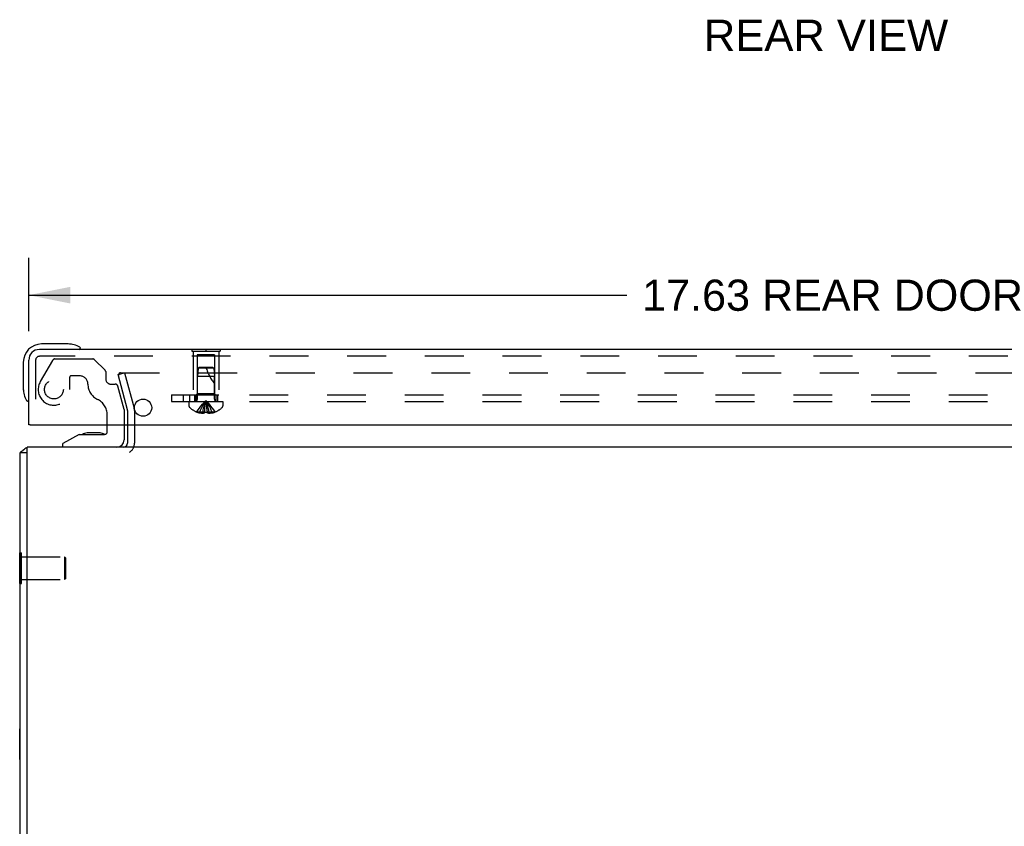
# Model space of a CAD drawing. Header units: inches. Extents: x 0 to 77.3, y 0 to 50.
# Tile 17 of 48: x 56.4 to 67.1, y 8.8 to 17.6. Entities that reach past the tile are written whole.
import ezdxf

# ---------------------------------------------------------------- set-up
doc = ezdxf.new("R2010")
doc.units = ezdxf.units.IN
doc.header["$LTSCALE"] = 4.25
doc.header["$MEASUREMENT"] = 0
doc.linetypes.add('HIDDEN', pattern=[0.2, 0.1, -0.1])
doc.layers.get('0').update_dxf_attribs({"linetype": 'CONTINUOUS'})
for name, color, linetype in [('DEFAULT_2', 8, 'HIDDEN'), ('DIMENSIONS', 7, 'CONTINUOUS'), ('REAR_DOOR', 7, 'CONTINUOUS'), ('SUBPANEL', 7, 'CONTINUOUS')]:
    doc.layers.add(name, color=color, linetype=linetype)
doc.styles.get("Standard").update_dxf_attribs({"font": 'arial.ttf'})
doc.dimstyles.new('DIMSTYLE_1', dxfattribs={"dimtxt": 0.340909, "dimasz": 0.454545, "dimexe": 0.09, "dimexo": 0.07, "dimgap": 0.0375, "dimtad": 0, "dimtih": 1, "dimtoh": 1, "dimzin": 4, "dimdsep": 46, "dimtxsty": 'Standard', "dimblk": '_FILLED', "dimblk1": '_FILLED', "dimblk2": '_FILLED', "dimcen": 0.09, "dimadec": 3, "dimazin": 1, "dimtfac": 1, "dimtdec": 3, "dimtofl": 0, "dimtmove": 0, "dimatfit": 3, "dimldrblk": '_FILLED', "dimfxl": 0, "dimtolj": 1, "dimtzin": 4, "dimarcsym": 0})

# ---------------------------------------------------------------- blocks, each defined once
blk = doc.blocks.new('_FILLED')
at = {"color": 0, "linetype": 'ByBlock'}
blk.add_solid([(0, 0), (-1, 0.2), (-1, -0.2)], dxfattribs=at)
blk = doc.blocks.new('*D4')
at = {"layer": 'DIMENSIONS', "color": 2, "linetype": 'Continuous'}
for p, q in [((56.469, 14.239), (56.469, 15.041)), ((74.094, 14.239), (74.094, 15.041)), ((56.469, 14.632), (63.01, 14.632)), ((74.094, 14.632), (67.554, 14.632))]:
    blk.add_line(p, q, dxfattribs=at)
at = {"layer": 'DIMENSIONS', "color": 2, "linetype": 'Continuous', "xscale": 0.4545454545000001, "yscale": 0.4545454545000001, "zscale": 0.4545454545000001, "rotation": 180}
blk.add_blockref('_FILLED', (56.469, 14.632), dxfattribs=at)
at = {"layer": 'DIMENSIONS', "color": 2, "linetype": 'Continuous', "xscale": 0.4545454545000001, "yscale": 0.4545454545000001, "zscale": 0.4545454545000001}
blk.add_blockref('_FILLED', (74.094, 14.632), dxfattribs=at)
at = {"layer": 'DIMENSIONS', "color": 2, "linetype": 'Continuous', "insert": (65.282, 14.802), "char_height": 0.34091, "width": 4.20243, "attachment_point": 2, "line_spacing_factor": 0.9}
blk.add_mtext('17.63 REAR DOOR', dxfattribs=at)

msp = doc.modelspace()

# ---------------------------------------------------------------- linework, layer by layer
at = {"color": 7, "linetype": 'Continuous'}
for p, q in [((57.327374, 13.139024), (57.327374, 13.213024)), ((57.512374, 13.213024), (57.512374, 13.049024)), ((57.019374, 13.108024), (56.843374, 13.009024)), ((57.019374, 13.108024), (57.296374, 13.108024)), ((57.107897, 13.124524), (57.106818, 13.124518)), ((57.248389, 13.124522), (57.107897, 13.124524)), ((57.248389, 13.124522), (57.248929, 13.124518)), ((56.843374, 12.970024), (56.843374, 13.009024)), ((56.449874, 12.907024), (56.374874, 12.907024)), ((56.369874, 11.476524), (56.369874, 11.813524)), ((56.369874, 11.813524), (56.374874, 11.813524)), ((56.369874, 11.476524), (56.374874, 11.476524)), ((56.369874, 9.551524), (56.369874, 9.888524)), ((56.369874, 9.888524), (56.374874, 9.888524)), ((56.369874, 9.551524), (56.374874, 9.551524))]:
    msp.add_line(p, q, dxfattribs=at)
at = {"color": 3, "linetype": 'Continuous'}
for p, q in [((57.549874, 13.213024), (57.549874, 13.012024)), ((56.449874, 3.375024), (56.449874, 12.970024)), ((74.299874, 12.970024), (56.449874, 12.970024)), ((56.374874, 3.375024), (56.374874, 12.907024))]:
    msp.add_line(p, q, dxfattribs=at)
for points in [[(56.405691, 12.932153), (56.404483, 12.93094), (56.40311, 12.929746), (56.401572, 12.928567), (56.399893, 12.927408), (56.398094, 12.926271), (56.396206, 12.925158), (56.394262, 12.924068), (56.392294, 12.922999), (56.388424, 12.920919)], [(56.388424, 12.920919), (56.386571, 12.919895), (56.38481, 12.918878), (56.383185, 12.91788), (56.381659, 12.916864), (56.380193, 12.915783), (56.378874, 12.914673), (56.377746, 12.913559), (56.37682, 12.912454), (56.376106, 12.911386), (56.375581, 12.910362), (56.375225, 12.909397), (56.375008, 12.908507), (56.374902, 12.907714), (56.374874, 12.907024)]]:
    msp.add_lwpolyline(points, dxfattribs=at)
at = {"color": 7, "linetype": 'Continuous'}
for centre, radius, start, end in [((57.296374, 13.139024), 0.031, 270, 360), ((57.107874, 13.034524), 0.09, 90.6719757, 125.1877476), ((57.247874, 13.034524), 0.09, 55.0767703, 89.3280243), ((57.433374, 13.049024), 0.079, 270, 360)]:
    msp.add_arc(centre, radius, start, end, dxfattribs=at)
at = {"color": 3, "linetype": 'Continuous'}
for centre, radius, start, end in [((56.491874, 12.853024), 0.117, 111.0402414, 137.4430823), ((57.507874, 13.012024), 0.042, 270, 360)]:
    msp.add_arc(centre, radius, start, end, dxfattribs=at)
at = {"layer": 'DEFAULT_2', "color": 8, "linetype": 'HIDDEN'}
for p, q in [((56.72994, 13.919024), (56.595417, 13.686024)), ((56.755921, 13.934024), (57.168232, 13.934024)), ((57.304516, 13.810166), (57.189445, 13.925237)), ((57.310374, 13.796024), (57.310374, 13.718024)), ((56.916374, 13.733024), (56.916374, 13.600024)), ((57.026374, 13.749024), (56.932374, 13.749024)), ((57.445562, 13.763248), (57.518007, 13.782659)), ((57.549022, 13.377131), (57.445562, 13.763248)), ((57.472576, 13.782659), (73.277172, 13.782659)), ((57.518007, 13.782659), (57.621466, 13.396542)), ((57.369374, 13.659024), (57.413829, 13.659024)), ((57.512374, 13.380024), (57.443773, 13.636047)), ((57.512374, 13.380024), (57.512374, 13.213024)), ((57.549874, 13.37066), (57.549874, 13.213024)), ((57.624874, 13.37066), (57.624874, 13.012024)), ((57.327374, 13.213024), (57.327374, 13.32304)), ((56.374874, 11.813524), (56.387874, 11.813524)), ((56.387874, 11.476524), (56.387874, 11.813524)), ((56.387874, 11.769024), (56.859874, 11.769024)), ((56.859874, 11.769024), (56.859874, 11.521024)), ((56.869874, 11.759024), (56.859874, 11.769024)), ((56.869874, 11.759024), (56.869874, 11.531024)), ((56.869874, 11.531024), (56.859874, 11.521024)), ((56.374874, 11.476524), (56.387874, 11.476524)), ((56.387874, 11.521024), (56.859874, 11.521024))]:
    msp.add_line(p, q, dxfattribs=at)
for points in [[(57.472576, 13.782659), (57.470752, 13.782578), (57.468958, 13.78234), (57.467187, 13.781944), (57.46546, 13.781395), (57.463793, 13.780696), (57.462197, 13.779854), (57.460688, 13.778875), (57.459276, 13.777769), (57.457975, 13.776542), (57.456794, 13.775208), (57.455744, 13.773774), (57.454832, 13.772255), (57.454068, 13.770661), (57.453456, 13.769008), (57.453002, 13.767307), (57.45271, 13.765574), (57.452582, 13.763823), (57.452576, 13.763339)], [(57.452576, 13.763339), (57.452619, 13.762067), (57.452821, 13.760329), (57.453187, 13.758601)]]:
    msp.add_lwpolyline(points, dxfattribs=at)
msp.add_circle((56.744374, 13.600024), 0.103, dxfattribs=at)
for centre, radius, start, end in [((56.755921, 13.904024), 0.03, 90, 150), ((57.168232, 13.904024), 0.03, 45, 90), ((57.290374, 13.796024), 0.02, 0, 45), ((56.744374, 13.600024), 0.172, 150, 360), ((56.932374, 13.733024), 0.016, 90, 180), ((57.026374, 13.659024), 0.09, 0, 90), ((57.369374, 13.718024), 0.059, 180, 270), ((57.301374, 13.659024), 0.185, 180, 244.2581996), ((57.413829, 13.628024), 0.031, 15, 90), ((57.139374, 13.32304), 0.188, 0, 64.2581996), ((57.524874, 13.37066), 0.025, 0, 15), ((57.524874, 13.37066), 0.1, 0, 15), ((57.507874, 13.012024), 0.117, 303.0998249, 360)]:
    msp.add_arc(centre, radius, start, end, dxfattribs=at)
at = {"layer": 'REAR_DOOR', "color": 3, "linetype": 'Continuous'}
for p, q in [((73.977374, 14.038024), (56.586374, 14.038024)), ((56.469374, 13.213024), (56.469374, 13.921024)), ((56.484374, 13.213024), (74.079374, 13.213024))]:
    msp.add_line(p, q, dxfattribs=at)
at = {"layer": 'REAR_DOOR', "color": 7, "linetype": 'Continuous'}
for p, q in [((56.898727, 14.098024), (56.609374, 14.098024)), ((56.936649, 14.095131), (56.898727, 14.098024)), ((57.034281, 14.051357), (57.034088, 14.051411)), ((58.250874, 14.042024), (58.250874, 14.038024)), ((58.250874, 14.042024), (58.562874, 14.042024)), ((58.406874, 14.042024), (58.406874, 14.038024)), ((58.562874, 14.042024), (58.562874, 14.038024)), ((56.409374, 13.898024), (56.409374, 13.60867)), ((56.409374, 13.60867), (56.412267, 13.570748)), ((56.454374, 13.479795), (56.455264, 13.476134)), ((56.455264, 13.476134), (56.455595, 13.474828)), ((56.484374, 13.213024), (56.469374, 13.213024))]:
    msp.add_line(p, q, dxfattribs=at)
at = {"layer": 'REAR_DOOR', "color": 8, "linetype": 'HIDDEN'}
for p, q in [((58.250874, 14.038024), (58.250874, 14.021024)), ((58.250874, 14.021024), (58.562874, 14.021024)), ((58.266874, 14.021024), (58.266874, 13.542024)), ((58.406874, 14.038024), (58.406874, 14.021024)), ((58.546874, 14.021024), (58.546874, 13.542024)), ((58.562874, 14.038024), (58.562874, 14.021024)), ((56.544374, 13.921024), (56.544374, 13.213024)), ((73.977374, 13.963024), (56.586374, 13.963024)), ((58.311874, 13.979524), (58.311874, 13.552024)), ((58.501874, 13.979524), (58.311874, 13.979524)), ((58.501874, 13.979524), (58.501874, 13.552024)), ((58.321879, 13.832073), (58.312874, 13.742024)), ((58.332874, 13.842024), (58.321879, 13.832073)), ((58.491869, 13.832073), (58.321879, 13.832073)), ((58.480874, 13.842024), (58.332874, 13.842024)), ((58.480873, 13.842024), (58.491869, 13.832073)), ((58.491869, 13.832073), (58.500874, 13.742021)), ((58.312874, 13.495224), (58.312874, 13.742024)), ((58.406874, 13.742024), (58.312874, 13.742024)), ((58.500874, 13.742021), (58.406874, 13.742024)), ((58.500874, 13.495224), (58.500874, 13.742021)), ((58.220374, 13.467024), (58.220374, 13.420474)), ((58.220374, 13.467024), (58.593374, 13.467024)), ((58.266874, 13.542024), (58.546874, 13.542024)), ((58.311874, 13.552024), (58.301874, 13.542024)), ((58.501874, 13.552024), (58.311874, 13.552024)), ((58.501874, 13.552024), (58.511874, 13.542024)), ((58.593374, 13.467024), (58.593374, 13.420474)), ((58.307607, 13.354066), (58.307373, 13.353668)), ((58.308589, 13.353667), (58.307607, 13.354066)), ((58.391374, 13.353667), (58.393544, 13.37614)), ((58.39141, 13.354066), (58.391374, 13.353667)), ((58.393973, 13.353944), (58.39141, 13.354066)), ((58.415427, 13.418337), (58.412738, 13.438826)), ((58.417921, 13.397373), (58.415404, 13.41852)), ((58.420237, 13.375817), (58.417893, 13.397625)), ((58.422337, 13.354066), (58.419775, 13.353944)), ((58.422374, 13.353667), (58.420204, 13.37614)), ((58.422337, 13.354066), (58.422374, 13.353667)), ((58.50614, 13.354066), (58.505159, 13.353667)), ((58.506375, 13.353668), (58.50614, 13.354066)), ((58.391374, 13.353667), (58.308589, 13.353667)), ((58.338374, 13.353667), (58.338374, 13.343619)), ((58.371974, 13.353667), (58.371974, 13.338718)), ((58.391374, 13.353667), (58.391374, 13.343619)), ((58.422374, 13.353667), (58.422374, 13.343619)), ((58.505159, 13.353667), (58.422374, 13.353667)), ((58.441773, 13.353667), (58.441773, 13.338718)), ((58.475374, 13.353667), (58.475374, 13.343619))]:
    msp.add_line(p, q, dxfattribs=at)
at = {"layer": 'REAR_DOOR', "color": 7, "linetype": 'Continuous'}
for points in [[(57.034088, 14.051411), (57.032571, 14.051802), (57.031265, 14.052133), (57.027603, 14.053024)], [(56.455595, 13.474828), (56.455987, 13.47331), (56.456041, 13.473117)]]:
    msp.add_lwpolyline(points, dxfattribs=at)
at = {"layer": 'REAR_DOOR', "color": 8, "linetype": 'HIDDEN'}
for points in [[(58.307607, 13.354066), (58.321304, 13.37614), (58.33614, 13.397625), (58.352114, 13.41852), (58.369228, 13.438826), (58.387482, 13.458541), (58.406874, 13.477667)], [(58.338374, 13.353667), (58.347818, 13.375817), (58.358052, 13.397373), (58.369074, 13.418337), (58.380885, 13.438707), (58.393485, 13.458484), (58.406874, 13.477667)], [(58.371974, 13.353667), (58.376786, 13.375817), (58.382, 13.397373), (58.387616, 13.418337), (58.393633, 13.438707), (58.400052, 13.458484), (58.406874, 13.477667)], [(58.393511, 13.375817), (58.395855, 13.397625), (58.398343, 13.41852), (58.401009, 13.438826), (58.403853, 13.458541), (58.406874, 13.477667)], [(58.395826, 13.397373), (58.398321, 13.418337), (58.400993, 13.438707), (58.403844, 13.458484), (58.406874, 13.477667)], [(58.441773, 13.353667), (58.436961, 13.375817), (58.431748, 13.397373), (58.426132, 13.418337), (58.420115, 13.438707), (58.413695, 13.458484), (58.406874, 13.477667)], [(58.412755, 13.438707), (58.409903, 13.458484), (58.406874, 13.477667)], [(58.412738, 13.438826), (58.409895, 13.458541), (58.406874, 13.477667)], [(58.475374, 13.353667), (58.465929, 13.375817), (58.455696, 13.397373), (58.444674, 13.418337), (58.432863, 13.438707), (58.420263, 13.458484), (58.406874, 13.477667)], [(58.50614, 13.354066), (58.492444, 13.37614), (58.477608, 13.397625), (58.461633, 13.41852), (58.444519, 13.438826), (58.426266, 13.458541), (58.406874, 13.477667)], [(58.39141, 13.354066), (58.393972, 13.353944), (58.396538, 13.353845), (58.399112, 13.353768), (58.401692, 13.353712), (58.404278, 13.353679), (58.406874, 13.353667)], [(58.406874, 13.353667), (58.409469, 13.353679), (58.412054, 13.353712), (58.414634, 13.353768), (58.417208, 13.353845), (58.419774, 13.353944), (58.422337, 13.354066)], [(58.371974, 13.338718), (58.367786, 13.339003), (58.363591, 13.339382), (58.359388, 13.339853), (58.355181, 13.340418), (58.350973, 13.341077), (58.346767, 13.34183), (58.342567, 13.342678), (58.338374, 13.343619)], [(58.391374, 13.343619), (58.388798, 13.342624), (58.386273, 13.341747), (58.3838, 13.34099), (58.381373, 13.340344), (58.37899, 13.339799), (58.376636, 13.339351), (58.374296, 13.338989), (58.371974, 13.338718)], [(58.401694, 13.353712), (58.399114, 13.353768), (58.39654, 13.353845)], [(58.417209, 13.353845), (58.414636, 13.353768), (58.412056, 13.353712)], [(58.441773, 13.338718), (58.439452, 13.338989), (58.437111, 13.339351), (58.434758, 13.339799), (58.432374, 13.340344), (58.429947, 13.34099), (58.427475, 13.341747), (58.424949, 13.342624), (58.422374, 13.343619)], [(58.475374, 13.343619), (58.47118, 13.342678), (58.466981, 13.34183), (58.462775, 13.341077), (58.458566, 13.340418), (58.45436, 13.339853), (58.450157, 13.339382), (58.445962, 13.339003), (58.441773, 13.338718)]]:
    msp.add_lwpolyline(points, dxfattribs=at)
at = {"layer": 'REAR_DOOR', "color": 3, "linetype": 'Continuous'}
msp.add_circle((57.719374, 13.401024), 0.094, dxfattribs=at)
at = {"layer": 'REAR_DOOR', "color": 7, "linetype": 'Continuous'}
for centre, radius, start, end in [((56.609374, 13.898024), 0.2, 90, 180), ((56.898727, 13.848024), 0.25, 59.1101134, 90), ((57.019374, 14.053024), 0.015, 270, 353.6204084), ((57.019374, 14.04969), 0.015, 6.3795916, 59.1101134), ((56.659374, 13.60867), 0.25, 180, 210.8898866), ((56.457707, 13.488024), 0.015, 210.8898866, 263.6204084), ((56.454374, 13.488024), 0.015, 276.3795916, 360)]:
    msp.add_arc(centre, radius, start, end, dxfattribs=at)
at = {"layer": 'REAR_DOOR', "color": 3, "linetype": 'Continuous'}
msp.add_arc((56.586374, 13.921024), 0.117, 90, 180, dxfattribs=at)
at = {"layer": 'REAR_DOOR', "color": 8, "linetype": 'HIDDEN'}
for centre, radius, start, end in [((56.586374, 13.921024), 0.042, 90, 180), ((58.952117, 14.012217), 0.571188, 197.3353644, 217.8137635), ((58.284674, 13.495224), 0.0282, 270, 360), ((58.529074, 13.495224), 0.0282, 180, 270), ((58.240374, 13.420474), 0.02, 180, 226.4862049), ((58.406874, 13.595844), 0.26182, 226.4862049, 247.6387144), ((58.406874, 13.595844), 0.26182, 292.3612856, 313.5137951), ((58.573374, 13.420474), 0.02, 313.5137951, 360), ((58.406874, 13.595844), 0.261361, 247.910623, 254.8058882), ((58.406874, 13.595844), 0.261361, 285.1941118, 292.089377)]:
    msp.add_arc(centre, radius, start, end, dxfattribs=at)
at = {"layer": 'SUBPANEL', "color": 8, "linetype": 'HIDDEN'}
for p, q in [((58.031874, 13.542024), (58.031874, 13.467024)), ((58.031874, 13.542024), (71.031874, 13.542024)), ((58.031874, 13.467024), (71.031874, 13.467024)), ((58.156874, 13.542024), (58.156874, 13.467024)), ((58.225874, 13.542024), (58.225874, 13.467024)), ((58.281874, 13.542024), (58.281874, 13.467024)), ((58.297874, 13.542024), (58.297874, 13.467024)), ((58.515874, 13.542024), (58.515874, 13.467024)), ((58.531874, 13.542024), (58.531874, 13.467024))]:
    msp.add_line(p, q, dxfattribs=at)

# ---------------------------------------------------------------- texts
at = {"layer": 'DIMENSIONS', "color": 2, "linetype": 'Continuous', "insert": (65.188985, 17.644902), "char_height": 0.3409091, "width": 2.66644137, "attachment_point": 2, "line_spacing_factor": 0.9}
msp.add_mtext('REAR VIEW', dxfattribs=at)

# ---------------------------------------------------------------- dimensions: what is measured, and where the dimension line sits
at = {"layer": 'DIMENSIONS', "color": 2, "linetype": 'Continuous'}
dim = msp.add_linear_dim(base=(74.0943738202, 14.6317895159), p1=(56.4693738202, 15.110880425), p2=(74.0943738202, 15.110880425), text='<> REAR DOOR', dimstyle='DIMSTYLE_1', dxfattribs=at)
dim.commit()
dim.dimension.update_dxf_attribs({"geometry": '*D4', "text_midpoint": (65.2818738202, 14.6317895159), "dimtype": 160})

doc.saveas('drawing.dxf')
